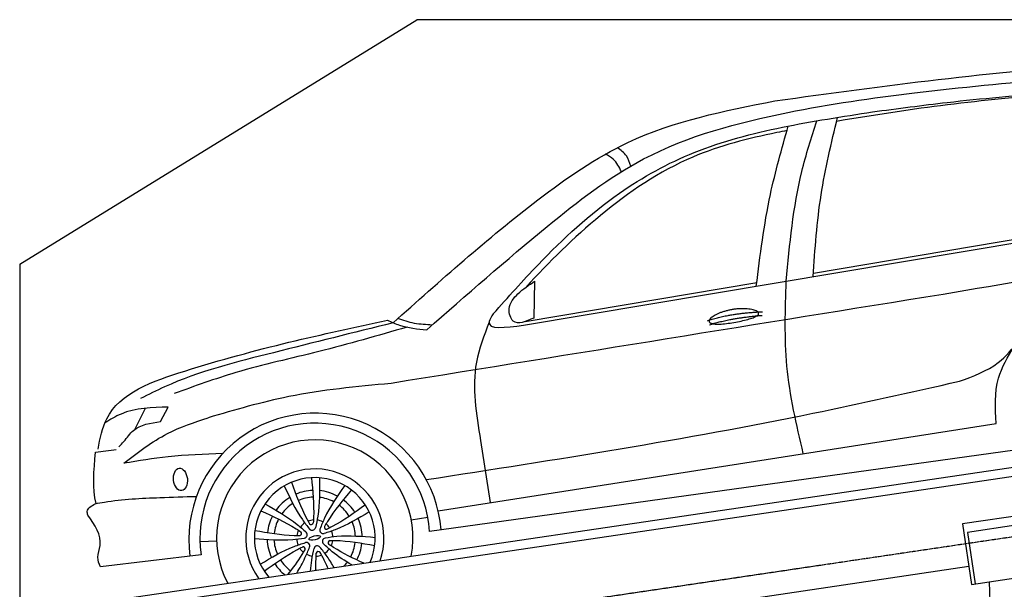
# Model space of a CAD drawing. Header units: millimetres. Extents: x 200 to 5833, y 92 to 4850.
# Tile 3 of 4: x 200 to 3423, y 2987 to 4850. Entities that reach past the tile are written whole.
import ezdxf

# ---------------------------------------------------------------- set-up
doc = ezdxf.new("R2010")
doc.units = ezdxf.units.MM
doc.linetypes.add('GEN3', pattern=[6.25, 5, -1.25])
doc.layers.add('3', color=6, linetype='GEN3')
doc.layers.add('car', color=10, linetype='Continuous')

msp = doc.modelspace()

# ---------------------------------------------------------------- linework, layer by layer
for p, q in [((200, 4050), (1500, 4850)), ((396.7, 2934.7), (5189.5, 3643.8)), ((664.2, 2943.9), (5223.6, 3618.5)), ((3781, 3273.7), (3286.4, 3200.5)), ((3286.4, 3200.5), (3315.7, 3002.7)), ((3461.5, 3196.1), (3303.2, 3172.7)), ((3303.2, 3172.7), (3328.1, 3004.5)), ((3315.7, 3002.7), (3810.3, 3075.8)), ((724.3, 2679.9), (3306.9, 3062)), ((3373.9, 3011.3), (3425.4, 1429))]:
    msp.add_line(p, q)
msp.add_lwpolyline([(200, 4050), (200, 250), (4950, 175.4), (4950, 91.6), (5050, 91.6), (5050, 192.9), (5500, 200), (5500, 1750), (5500, 3950), (5500, 4850), (1500, 4850)])
at = {"layer": '3'}
msp.add_line((429.7, 2712.1), (5440.1, 3453.5), dxfattribs=at)
at = {"layer": 'car'}
for p, q in [((1849.3, 3850.8), (4216.4, 4247.2)), ((2798.4, 4021), (3694, 4171.3)), ((1854.7, 3862.7), (2612.9, 3989.9)), ((1885.9, 3994.5), (1883.1, 3874.2)), ((576.6, 3509.5), (612.1, 3579)), ((661.3, 3535.7), (686.6, 3582.7)), ((1569.9, 3243.9), (3396.7, 3529.2)), ((3531.9, 3451.9), (1541.4, 3175.9)), ((1709, 3473.6), (1740, 3270.5)), ((1481.7, 3214.4), (1535.9, 3222.3)), ((790.3, 3142.6), (844.9, 3145.7)), ((794.2, 3099), (464.3, 3059.7))]:
    msp.add_line(p, q, dxfattribs=at)
for centre, radius, start, end in [((1167.3, 3149.3), 413.6, 4.4329, 187.5861), ((1166.1, 3154.3), 376, 3.295, 188.4631), ((1166.1, 3154.3), 321.3, 349.4058, 207.427), ((1166.1, 3154.3), 226.3, 340.873, 215.9599), ((1166.1, 3154.3), 197.8, 336.4743, 220.3585), ((1165.8, 3155), 155.6, 92.4645, 113.362), ((1165.8, 3155), 133.4, 92.1416, 113.6677), ((1165.8, 3155), 155.6, 61.4355, 84.1518), ((1165.8, 3155), 155.6, 121.676, 144.4237), ((1165.8, 3155), 133.4, 122.5, 143.6286), ((1165.8, 3155), 133.4, 62.2161, 83.3113), ((1165.8, 3155), 133.4, 31.9401, 53.3995), ((1165.8, 3155), 155.6, 32.2875, 53.1347), ((1165.8, 3155), 155.6, 152.732, 173.6052), ((1165.8, 3155), 133.4, 152.4544, 173.9483), ((1166.1, 3154.3), 59.4, 123.3049, 142.628), ((1166.1, 3154.3), 59.4, 94.2598, 111.6731), ((1154.2, 3205.6), 7.04, 218.9091, 347.0237), ((1166.1, 3154.3), 59.4, 63.3049, 82.628), ((1204.6, 3190.2), 7.04, 158.9091, 287.0237), ((1166.1, 3154.3), 59.4, 34.2598, 51.6731), ((1165.8, 3155), 133.4, 2.1982, 23.1332), ((1165.8, 3155), 155.6, 1.4274, 23.993), ((1166.1, 3154.3), 59.4, 154.2598, 171.6731), ((1115.7, 3169.7), 7.04, 278.9091, 47.0237), ((1129.7, 3165.4), 11.4, 281.6786, 44.2542), ((1157.5, 3191.4), 11.4, 221.6786, 344.2542), ((1193.9, 3180.2), 11.4, 161.6786, 284.2542), ((1166.1, 3154.3), 59.4, 3.3049, 22.628), ((1165.8, 3155), 155.6, 181.9085, 204.5368), ((1165.8, 3155), 133.4, 182.7663, 203.7679), ((1166.1, 3154.3), 59.4, 183.3049, 202.628), ((1138.3, 3128.4), 11.4, 341.6786, 104.2542), ((1174.6, 3117.3), 11.4, 41.6786, 164.2542), ((1202.4, 3143.2), 11.4, 101.6786, 224.2542), ((1216.4, 3138.9), 7.04, 98.9091, 227.0237), ((1166.1, 3154.3), 59.4, 334.2598, 351.6731), ((1165.8, 3155), 133.4, 332.0516, 353.4116), ((1165.8, 3155), 155.6, 332.3782, 353.1504), ((1166.1, 3154.3), 59.4, 214.2598, 231.6731), ((1127.5, 3118.4), 7.04, 338.9091, 107.0237), ((1166.1, 3154.3), 59.4, 243.3049, 262.628), ((1166.1, 3154.3), 59.4, 274.2598, 291.6731), ((1177.9, 3103), 7.04, 38.9091, 167.0237), ((1166.1, 3154.3), 59.4, 303.3049, 322.628), ((1165.8, 3155), 155.6, 212.8225, 231.0494), ((1165.8, 3155), 133.4, 212.5657, 233.9604), ((1165.8, 3155), 133.4, 316.2637, 323.2728)]:
    msp.add_arc(centre, radius, start, end, dxfattribs=at)
for centre, major_axis, ratio in [((726.3, 3346.2), (-4, 36.6), 0.616502), ((1165.8, 3155), (-19.3, -4.8), 0.317169)]:
    msp.add_ellipse(centre, major_axis=major_axis, ratio=ratio, dxfattribs=at)
for points, degree, knots in [([(2672.7, 4584.6), (3029, 4633.4), (3469, 4693.6), (3912.4, 4712), (3996.9, 4715.5)], 3, [0, 0, 0, 0, 1077.492005, 1331.051663, 1331.051663, 1331.051663, 1331.051663]), ([(1532.8, 3835.8), (1662.5, 3949.6), (1888.6, 4147.9), (2261.4, 4437.5), (2689.7, 4550.1), (3141.4, 4616.6), (3433.4, 4642.9), (3585.7, 4656.6)], 3, [0, 0, 0, 0, 519.065254, 904.39307, 1399.869554, 1820.43409, 2278.548892, 2278.548892, 2278.548892, 2278.548892]), ([(2992.4, 4548.4), (3074, 4559.3), (3269.9, 4585.6), (3569.9, 4610.9), (3970.7, 4651.5), (4142.8, 4431.8), (4240.8, 4306.5)], 3, [0, 0, 0, 0, 246.227627, 590.711991, 923.736486, 1365.439815, 1365.439815, 1365.439815, 1365.439815]), ([(1422.6, 3858.5), (1576.6, 3996.3), (1817.4, 4211.6), (2225.2, 4495.9), (2506.9, 4551.8), (2672.7, 4584.6)], 3, [0, 0, 0, 0, 621.355684, 970.943845, 1471.358847, 1471.358847, 1471.358847, 1471.358847]), ([(3570.3, 4605.3), (3451.6, 4594.8), (3218.7, 4573.1), (2987.8, 4535.8), (2874.5, 4517.5)], 3, [42.118196, 42.118196, 42.118196, 42.118196, 399.520797, 743.666638, 743.666638, 743.666638, 743.666638]), ([(1750.4, 3887.9), (1798.6, 3941.9), (1925.5, 4084), (2135, 4278.2), (2410.7, 4429.7), (2696.1, 4503.2), (2893.7, 4533.3), (2992.4, 4548.4)], 3, [0, 0, 0, 0, 217.210022, 571.812984, 850.9527, 1150.894262, 1450.587804, 1450.587804, 1450.587804, 1450.587804]), ([(2709.7, 3994.9), (2720.9, 4115.5), (2737.4, 4293.9), (2791.9, 4464.1), (2809.5, 4519.3)], 3, [0, 0, 0, 0, 361.63537, 535.044828, 535.044828, 535.044828, 535.044828]), ([(2797.6, 4009.6), (2803.8, 4099.1), (2815.9, 4275), (2857.3, 4446.4), (2877.7, 4530.6)], 3, [0, 0, 0, 0, 268.476374, 527.945551, 527.945551, 527.945551, 527.945551]), ([(2711.9, 4487.4), (2700.9, 4485.3), (2596.2, 4464), (2374.6, 4408.9), (2098.4, 4221.2), (1933.3, 4057.5), (1856.7, 3974.4)], 3, [165.396889, 165.396889, 165.396889, 165.396889, 199.163444, 485.294236, 843.661786, 1182.699136, 1182.699136, 1182.699136, 1182.699136]), ([(2611.5, 3978.4), (2624, 4078.8), (2646.1, 4256), (2694.9, 4427.6), (2716.1, 4502.1)], 3, [0, 0, 0, 0, 302.811273, 534.671666, 534.671666, 534.671666, 534.671666]), ([(2200.6, 4371.2), (2196.8, 4383), (2188.8, 4407.9), (2167.5, 4423.2), (2156.3, 4431.2)], 3, [0, 0, 0, 0, 36.313037, 76.390538, 76.390538, 76.390538, 76.390538]), ([(2169.8, 4352.7), (2162.5, 4367.7), (2150.5, 4392.3), (2127, 4405.4), (2117.9, 4410.4)], 3, [0, 0, 0, 0, 48.568796, 79.265078, 79.265078, 79.265078, 79.265078]), ([(4376.7, 4084.2), (4190.3, 4073.2), (3803.5, 4050.4), (3421.4, 3985.2), (3223.4, 3951.5)], 3, [0, 0, 0, 0, 559.495732, 1161.658123, 1161.658123, 1161.658123, 1161.658123]), ([(3276.6, 3667.3), (3321.8, 3683.7), (3431.6, 3723.7), (3536.4, 3924.6), (3694.6, 3985.1), (3788, 4020.9)], 3, [0, 0, 0, 0, 140.455574, 341.407269, 631.236942, 631.236942, 631.236942, 631.236942]), ([(1883.1, 3874.2), (1857.1, 3862.7), (1814.8, 3844.1), (1794.7, 3912.5), (1832.5, 3959.1), (1867, 3981.9), (1885.9, 3994.5)], 3, [0, 0, 0, 0, 67.805129, 110.286899, 167.114839, 235.509826, 235.509826, 235.509826, 235.509826]), ([(2765.5, 3430.6), (2743.3, 3525.6), (2699.9, 3711.3), (2706.5, 3901.8), (2709.7, 3994.9)], 3, [0, 0, 0, 0, 291.175951, 569.253791, 569.253791, 569.253791, 569.253791]), ([(2457.2, 3862.8), (2455.4, 3870.9), (2474.5, 3889.5), (2554.5, 3918.5), (2650.5, 3895.9), (2625.6, 3872), (2483.9, 3846.3), (2458.9, 3854.7), (2457.2, 3862.8)], 5, [0, 0, 0, 0, 0, 0, 0.300106, 0.500106, 0.700106, 1, 1, 1, 1, 1, 1]), ([(1550.5, 3851.3), (1530.9, 3852.2), (1492.4, 3854.1), (1455.8, 3866.2), (1437.8, 3872.1)], 3, [0, 0, 0, 0, 58.517927, 115.082191, 115.082191, 115.082191, 115.082191]), ([(1750.4, 3887.9), (1744.6, 3878.7), (1716, 3833.1), (1790.2, 3843), (1849.3, 3850.8)], 3, [0, 0, 0, 0, 28.660997, 141.280385, 141.280385, 141.280385, 141.280385]), ([(456.5, 3445.1), (463.3, 3480.2), (489.6, 3616.7), (885, 3755.4), (1191.1, 3821.2), (1404, 3866.9)], 3, [0, 0, 0, 0, 103.507825, 402.903566, 1087.102722, 1087.102722, 1087.102722, 1087.102722]), ([(1422.6, 3858.5), (1292.1, 3826), (1041.1, 3763.3), (758.8, 3693.2), (621.7, 3623.6), (595.7, 3610.5)], 3, [0, 0, 0, 0, 404.065572, 777.734132, 864.907548, 864.907548, 864.907548, 864.907548]), ([(1468.2, 3844.3), (1372.2, 3816.5), (1186.5, 3762.7), (927.6, 3707.5), (773, 3651.3), (706.2, 3627.1)], 3, [0, 0, 0, 0, 299.866365, 579.892698, 792.749108, 792.749108, 792.749108, 792.749108]), ([(1404, 3866.9), (1417, 3861.1), (1457.7, 3842.8), (1502.4, 3838.6), (1532.8, 3835.8)], 3, [0, 0, 0, 0, 42.571078, 133.228099, 133.228099, 133.228099, 133.228099]), ([(1737, 3861), (1720.1, 3817.5), (1672.1, 3693.3), (1694.5, 3560.1), (1709, 3473.6)], 3, [0, 0, 0, 0, 138.098318, 394.253638, 394.253638, 394.253638, 394.253638]), ([(3396.7, 3529.2), (3394, 3579.9), (3389.1, 3670.3), (3435.1, 3747.4), (3455.2, 3781.3)], 3, [0, 0, 0, 0, 148.347636, 263.976591, 263.976591, 263.976591, 263.976591]), ([(1415.6, 3660.3), (1303.2, 3649.7), (1100.1, 3630.6), (904.4, 3573.5), (817, 3548)], 3, [0, 0, 0, 0, 337.667094, 610.235286, 610.235286, 610.235286, 610.235286]), ([(1531.3, 3345.7), (1954.4, 3411.1), (2539.4, 3501.7), (3116.8, 3631.4), (3276.6, 3667.3)], 3, [0, 0, 0, 0, 1283.82201, 1775.086875, 1775.086875, 1775.086875, 1775.086875]), ([(686.6, 3582.7), (633, 3581.4), (558.5, 3579.6), (496.1, 3541.6), (478.6, 3531)], 3, [0, 0, 0, 0, 156.259966, 217.118062, 217.118062, 217.118062, 217.118062]), ([(541.3, 3399), (587.2, 3434.6), (670.9, 3499.6), (771.5, 3532.9), (817, 3548)], 3, [0, 0, 0, 0, 172.602364, 315.420977, 315.420977, 315.420977, 315.420977]), ([(524.5, 3453), (530.2, 3458.7), (547, 3475.6), (578.9, 3523.4), (628.5, 3530.8), (661.3, 3535.7)], 3, [0, 0, 0, 0, 24.041671, 71.934076, 165.190591, 165.190591, 165.190591, 165.190591]), ([(864.3, 3430.7), (804.6, 3428.5), (696.3, 3424.5), (589.3, 3406.9), (541.3, 3399)], 3, [0, 0, 0, 0, 179.060319, 324.867494, 324.867494, 324.867494, 324.867494]), ([(1066.2, 3325.1), (1084, 3286.9), (1107.2, 3237), (1141.1, 3193.9), (1149, 3183.8)], 3, [0, 0, 0, 0, 125.483421, 164.122091, 164.122091, 164.122091, 164.122091]), ([(1089.5, 3336.7), (1104.5, 3296), (1121.6, 3249.5), (1145.8, 3206.5), (1148.8, 3201.2)], 3, [0, 0, 0, 0, 129.753539, 147.977393, 147.977393, 147.977393, 147.977393]), ([(1155.1, 3351.8), (1159.4, 3308.6), (1164.4, 3259.4), (1161.5, 3210.1), (1161.1, 3204.1)], 3, [0, 0, 0, 0, 129.753539, 147.977393, 147.977393, 147.977393, 147.977393]), ([(1181.2, 3351.5), (1181.9, 3309.5), (1182.8, 3254.4), (1171.2, 3200.9), (1168.5, 3188.3)], 3, [0, 0, 0, 0, 125.483421, 164.122091, 164.122091, 164.122091, 164.122091]), ([(1264.1, 3326.2), (1239.9, 3291.7), (1208.2, 3246.6), (1187.9, 3195.8), (1183.1, 3183.8)], 3, [0, 0, 0, 0, 125.483421, 164.122091, 164.122091, 164.122091, 164.122091]), ([(447.6, 3266.7), (457.5, 3268.5), (527.1, 3281.5), (638.3, 3286.3), (738.8, 3289.5), (778.7, 3290.7)], 3, [0, 0, 0, 0, 30.24337, 212.345923, 332.19093, 332.19093, 332.19093, 332.19093]), ([(1285.8, 3311.8), (1258, 3278.4), (1226.3, 3240.4), (1201.1, 3198), (1198, 3192.7)], 3, [0, 0, 0, 0, 129.753539, 147.977393, 147.977393, 147.977393, 147.977393]), ([(422.8, 3229.2), (421.8, 3233.5), (417.7, 3250.3), (434.9, 3259.7), (447.6, 3266.7)], 3, [0, 0, 0, 0, 12.482585, 48.991819, 48.991819, 48.991819, 48.991819]), ([(1002.8, 3266), (1039.6, 3245.6), (1087.8, 3218.9), (1128.3, 3182.1), (1137.9, 3173.4)], 3, [0, 0, 0, 0, 125.483421, 164.122091, 164.122091, 164.122091, 164.122091]), ([(1331.6, 3262.6), (1296.4, 3237.2), (1256.2, 3208.3), (1212.1, 3186.2), (1206.7, 3183.5)], 3, [0, 0, 0, 0, 129.753539, 147.977393, 147.977393, 147.977393, 147.977393]), ([(464.3, 3059.7), (460, 3070.2), (450.6, 3093.3), (476.9, 3152.8), (445.7, 3196.9), (422.8, 3229.2)], 3, [0, 0, 0, 0, 32.956182, 72.127447, 179.350724, 179.350724, 179.350724, 179.350724]), ([(989.5, 3243.6), (1029.1, 3225.7), (1074.2, 3205.4), (1115.4, 3178.2), (1120.5, 3174.9)], 3, [0, 0, 0, 0, 129.753539, 147.977393, 147.977393, 147.977393, 147.977393]), ([(1344.4, 3239.9), (1308.3, 3218.2), (1261.1, 3189.8), (1209, 3173.1), (1196.7, 3169.2)], 3, [0, 0, 0, 0, 125.483421, 164.122091, 164.122091, 164.122091, 164.122091]), ([(969.8, 3179.3), (1012.6, 3171.9), (1061.4, 3163.4), (1110.7, 3162.9), (1116.8, 3162.8)], 3, [0, 0, 0, 0, 129.753539, 147.977393, 147.977393, 147.977393, 147.977393]), ([(1363.9, 3155.4), (1321.9, 3159.1), (1267.1, 3163.9), (1212.9, 3156.1), (1200.1, 3154.3)], 3, [0, 0, 0, 0, 125.483421, 164.122091, 164.122091, 164.122091, 164.122091]), ([(968.3, 3153.3), (1010.2, 3149.5), (1065, 3144.7), (1119.3, 3152.5), (1132, 3154.3)], 3, [0, 0, 0, 0, 125.483421, 164.122091, 164.122091, 164.122091, 164.122091]), ([(987.7, 3068.8), (1023.8, 3090.4), (1071, 3118.8), (1123.2, 3135.5), (1135.5, 3139.4)], 3, [0, 0, 0, 0, 125.483421, 164.122091, 164.122091, 164.122091, 164.122091]), ([(1287.2, 3066.4), (1264.9, 3079.6), (1232.5, 3100.5), (1203.8, 3126.6), (1194.3, 3135.3)], 3, [48.126508, 48.126508, 48.126508, 48.126508, 125.483421, 164.122091, 164.122091, 164.122091, 164.122091]), ([(1326.6, 3072.3), (1292.4, 3087.8), (1253, 3106.4), (1216.7, 3130.4), (1211.6, 3133.7)], 3, [17.486881, 17.486881, 17.486881, 17.486881, 129.753539, 147.977393, 147.977393, 147.977393, 147.977393]), ([(1362.3, 3129.4), (1319.5, 3136.8), (1270.7, 3145.2), (1221.4, 3145.8), (1215.3, 3145.8)], 3, [0, 0, 0, 0, 129.753539, 147.977393, 147.977393, 147.977393, 147.977393]), ([(1000.5, 3046.1), (1035.7, 3071.4), (1075.9, 3100.3), (1120, 3122.4), (1125.5, 3125.1)], 3, [0, 0, 0, 0, 129.753539, 147.977393, 147.977393, 147.977393, 147.977393]), ([(1078.1, 3035.5), (1094.8, 3056.3), (1114.3, 3082.5), (1131, 3110.7), (1134.1, 3115.9)], 3, [49.90549, 49.90549, 49.90549, 49.90549, 129.753539, 147.977393, 147.977393, 147.977393, 147.977393]), ([(1106.8, 3039.8), (1116.8, 3055.8), (1132.4, 3083.3), (1144.2, 3112.9), (1149, 3124.8)], 3, [68.854001, 68.854001, 68.854001, 68.854001, 125.483421, 164.122091, 164.122091, 164.122091, 164.122091]), ([(1152.1, 3046.4), (1152.9, 3058.5), (1155.6, 3083.3), (1160.9, 3107.8), (1163.7, 3120.4)], 3, [89.135381, 89.135381, 89.135381, 89.135381, 125.483421, 164.122091, 164.122091, 164.122091, 164.122091]), ([(1169.9, 3049.1), (1169.6, 3061.5), (1169.6, 3080), (1170.7, 3098.5), (1171, 3104.6)], 3, [92.420602, 92.420602, 92.420602, 92.420602, 129.753539, 147.977393, 147.977393, 147.977393, 147.977393]), ([(1229, 3057.8), (1222, 3070.3), (1207.9, 3093.3), (1191.1, 3114.7), (1183.1, 3124.8)], 3, [82.681139, 82.681139, 82.681139, 82.681139, 125.483421, 164.122091, 164.122091, 164.122091, 164.122091]), ([(1209.9, 3055), (1204.4, 3067.4), (1195.9, 3085), (1186.3, 3102.1), (1183.4, 3107.4)], 3, [89.148891, 89.148891, 89.148891, 89.148891, 129.753539, 147.977393, 147.977393, 147.977393, 147.977393])]:
    msp.add_open_spline(points, degree=degree, knots=knots, dxfattribs=at)
for points, degree in [([(3223.4, 3951.5), (2620.8, 3854.4), (2018.2, 3757.4), (1415.6, 3660.3)], 3), ([(2451.8, 3865.4), (2524.9, 3890.4), (2631.4, 3894.6)], 2), ([(2458.4, 3852.2), (2530.3, 3874.8), (2630.6, 3882.8)], 2), ([(449.9, 3267.1), (437.4, 3315.1), (442.9, 3375.2), (448.3, 3435.3)], 3), ([(448.3, 3435.3), (470.9, 3438.3), (493.6, 3441.2), (516.2, 3444.1)], 3)]:
    msp.add_open_spline(points, degree=degree, dxfattribs=at)

doc.saveas('drawing.dxf')
